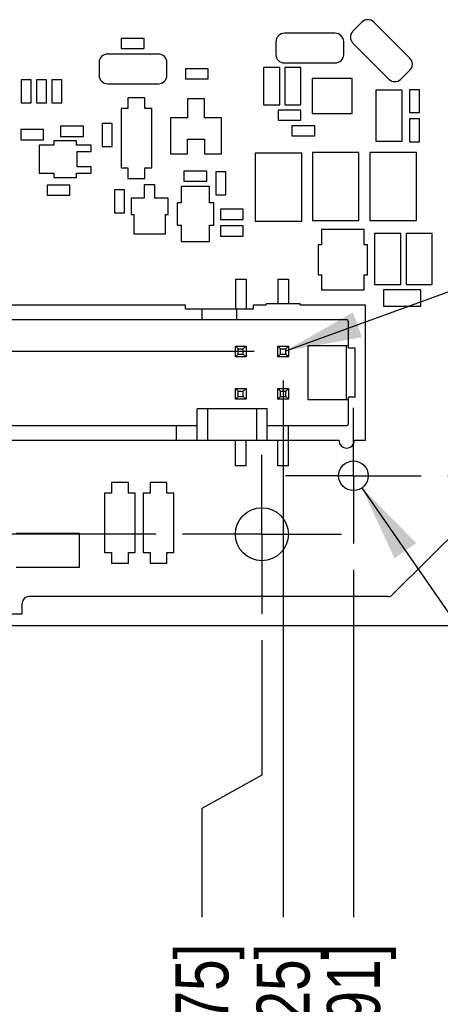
# Model space of a CAD drawing. Header units: inches. Extents: x 0 to 22, y 0 to 17.
# Tile 7 of 22: x 9.4 to 10.4, y 9.2 to 11.5. Entities that reach past the tile are written whole.
import ezdxf

# ---------------------------------------------------------------- set-up
doc = ezdxf.new("R2010")
doc.units = ezdxf.units.IN
doc.header["$LTSCALE"] = 1.21
doc.header["$MEASUREMENT"] = 0
doc.linetypes.add('CENTER', pattern=[0.6, 0.375, -0.075, 0.075, -0.075])
doc.layers.get('0').update_dxf_attribs({"linetype": 'CONTINUOUS'})
for name, color, linetype in [('02___PRT_ALL_AXES', 7, 'CONTINUOUS'), ('DETAIL', 7, 'CONTINUOUS'), ('DIMENSIONS', 7, 'CONTINUOUS'), ('ECAD_692679_01_43_SOT353_REV1', 7, 'CONTINUOUS'), ('ECAD_696532_01_43_SSOP5_0_65MM_', 7, 'CONTINUOUS'), ('ECAD_696858_01_24__QFN_0_65MM_T', 7, 'CONTINUOUS'), ('ECAD_712134_01_18_R_2_0603_PKO_', 7, 'CONTINUOUS'), ('ECAD_712503_01_16_R_2_0402_PKO_', 7, 'CONTINUOUS'), ('ECAD_712572_01_16_R_2_0402_PKO_', 7, 'CONTINUOUS'), ('ECAD_712679_01_16_R_2_0402_PKO_', 7, 'CONTINUOUS'), ('ECAD_713278_01_16_R_2_0402_PKO_', 7, 'CONTINUOUS'), ('ECAD_713614_01_22_R_2_0603_PKO_', 7, 'CONTINUOUS'), ('ECAD_714687_01_16_R_2_0402_PKO_', 7, 'CONTINUOUS'), ('ECAD_714786_01_16_R_2_0402_PKO_', 7, 'CONTINUOUS'), ('ECAD_714813_01_20_R_2_0402_PKO_', 7, 'CONTINUOUS'), ('ECAD_715793_01_24_C_2_0402_PKO_', 7, 'CONTINUOUS'), ('ECAD_715895_01_70_C1206_REV1', 7, 'CONTINUOUS'), ('ECAD_715927_01_53_C0805_REV2', 7, 'CONTINUOUS'), ('ECAD_715928_01_106_C1210_REV1', 7, 'CONTINUOUS'), ('ECAD_716432_01_38_C_2_0603_PKO_', 7, 'CONTINUOUS'), ('ECAD_730130_01_43_SOT23_REV1', 7, 'CONTINUOUS'), ('ECAD_730148_01_53_CR_2_SOD123_R', 7, 'CONTINUOUS'), ('ECAD_730200_01_53_CR_2_SOD123_R', 7, 'CONTINUOUS'), ('ECAD_730262_01_44_SOT323_REV1', 7, 'CONTINUOUS'), ('ECAD_730306_01_53_CR_2_SOD123_R', 7, 'CONTINUOUS'), ('ECAD_733223_01_43_SOT6_REV1', 7, 'CONTINUOUS'), ('ECAD_766331_01_35_FUSE1206', 7, 'CONTINUOUS'), ('ECAD_GLOBAL_FD_70_10_FD70', 7, 'CONTINUOUS')]:
    doc.layers.add(name, color=color, linetype=linetype)
doc.styles.get("Standard").update_dxf_attribs({"font": 'txt', "width": 0.8})
doc.dimstyles.new('DIMSTYLE_1', dxfattribs={"dimtxt": 0.125, "dimasz": 0.18, "dimexe": 0.125, "dimexo": 0.0625, "dimgap": 0.09, "dimtad": 0, "dimtih": 1, "dimtoh": 1, "dimdsep": 46, "dimtxsty": 'STANDARD', "dimblk": '_FILLED', "dimblk1": '_FILLED', "dimblk2": '_FILLED', "dimcen": 0.09, "dimadec": 0, "dimazin": 0, "dimtp": 0.001, "dimtm": 0.001, "dimtfac": 1, "dimtmove": 0, "dimatfit": 2, "dimldrblk": '_FILLED', "dimfxl": 1, "dimtolj": 1, "dimarcsym": 0})
doc.dimstyles.new('DIMSTYLE_3', dxfattribs={"dimtxt": 0.125, "dimasz": 0.18, "dimexe": 0.125, "dimexo": 0.0625, "dimgap": 0.03125, "dimtad": 0, "dimtih": 1, "dimtoh": 1, "dimdsep": 46, "dimtxsty": 'STANDARD', "dimblk": '_FILLED', "dimblk1": '_FILLED', "dimblk2": '_FILLED', "dimcen": 0.09, "dimadec": 0, "dimazin": 0, "dimtp": 0.001, "dimtm": 0.001, "dimtfac": 1, "dimtofl": 0, "dimtmove": 0, "dimatfit": 3, "dimldrblk": '_FILLED', "dimfxl": 1, "dimtolj": 1, "dimarcsym": 0})
doc.dimstyles.new('DIMSTYLE_4', dxfattribs={"dimtxt": 0.125, "dimasz": 0.18, "dimexe": 0.125, "dimexo": 0.0625, "dimgap": 0.03125, "dimtad": 0, "dimtih": 1, "dimtoh": 1, "dimdsep": 46, "dimtxsty": 'STANDARD', "dimblk": '_FILLED', "dimblk1": '_FILLED', "dimblk2": '_FILLED', "dimcen": 0.09, "dimadec": 0, "dimazin": 0, "dimtfac": 1, "dimtofl": 0, "dimtmove": 0, "dimatfit": 3, "dimldrblk": '_FILLED', "dimfxl": 1, "dimtolj": 1, "dimarcsym": 0})
doc.dimstyles.get("Standard").update_dxf_attribs({"dimtxt": 0.125, "dimasz": 0.18, "dimexe": 0.125, "dimexo": 0.0625, "dimgap": 0.09, "dimtad": 0, "dimtih": 1, "dimtoh": 1, "dimdec": 3, "dimdsep": 46, "dimtxsty": 'STANDARD', "dimblk": '_FILLED', "dimblk1": '_FILLED', "dimblk2": '_FILLED', "dimcen": 0.09, "dimadec": 0, "dimazin": 0, "dimtol": 1, "dimtp": 0.01, "dimtm": 0.01, "dimtfac": 1, "dimtdec": 3, "dimtofl": 0, "dimtmove": 0, "dimatfit": 3, "dimldrblk": '_FILLED', "dimfxl": 1, "dimtolj": 1, "dimarcsym": 0})

# ---------------------------------------------------------------- blocks, each defined once
blk = doc.blocks.new('_FILLED')
at = {"color": 0, "linetype": 'BYBLOCK'}
blk.add_solid([(0, 0), (-1, 0.174), (-1, -0.174)], dxfattribs=at)
blk = doc.blocks.new('*D0')
at = {"layer": 'DIMENSIONS', "color": 2, "linetype": 'CONTINUOUS'}
for p, q in [((10.2439, 10.4005), (10.9885, 9.3262)), ((10.9885, 9.3262), (11.106, 9.3262))]:
    blk.add_line(p, q, dxfattribs=at)
at = {"layer": 'DIMENSIONS', "color": 2, "linetype": 'CONTINUOUS', "xscale": 0.18, "yscale": 0.18, "zscale": 0.18, "rotation": 124.7238217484}
blk.add_blockref('_FILLED', (10.2439, 10.4005), dxfattribs=at)
at = {"layer": 'DIMENSIONS', "color": 2, "linetype": 'CONTINUOUS', "insert": (11.1685, 9.3887), "char_height": 0.125, "width": 1.591667, "attachment_point": 1, "line_spacing_factor": 0.9}
blk.add_mtext('3X \\Fgdt;{\\Fgdt;n}\\Ftxt;1.78{\\Ftxt.shx;\\W1.000000;\\H0.125000; }[.070]', dxfattribs=at)
blk = doc.blocks.new('*D4')
at = {"layer": 'DIMENSIONS', "color": 2, "linetype": 'CONTINUOUS'}
blk.add_line((7.898, 10.1445), (7.273, 10.1445), dxfattribs=at)
at = {"layer": 'DIMENSIONS', "color": 2, "linetype": 'CONTINUOUS', "insert": (7.2105, 10.207), "char_height": 0.125, "width": 1.125, "attachment_point": 3, "line_spacing_factor": 0.9}
blk.add_mtext('3.73{\\Ftxt.shx;\\W1.000000;\\H0.125000; }[.147]', dxfattribs=at)
blk = doc.blocks.new('*D5')
at = {"layer": 'DIMENSIONS', "color": 2, "linetype": 'CONTINUOUS'}
blk.add_line((9.758, 10.2913), (7.273, 10.2913), dxfattribs=at)
at = {"layer": 'DIMENSIONS', "color": 2, "linetype": 'CONTINUOUS', "insert": (7.2105, 10.3538), "char_height": 0.125, "width": 0.825, "attachment_point": 3, "line_spacing_factor": 0.9}
blk.add_mtext('0{\\Ftxt.shx;\\W1.000000;\\H0.125000; }[.000]', dxfattribs=at)
blk = doc.blocks.new('*D6')
at = {"layer": 'DIMENSIONS', "color": 2, "linetype": 'CONTINUOUS'}
blk.add_line((9.9894, 10.7223), (7.273, 10.7223), dxfattribs=at)
at = {"layer": 'DIMENSIONS', "color": 2, "linetype": 'CONTINUOUS', "insert": (7.2105, 10.7848), "char_height": 0.125, "width": 1.825, "attachment_point": 3, "line_spacing_factor": 0.9}
blk.add_mtext('PIN 1 10.95{\\Ftxt.shx;\\W1.000000;\\H0.125000; }[.431]', dxfattribs=at)
blk = doc.blocks.new('*D12')
at = {"layer": 'DIMENSIONS', "color": 2, "linetype": 'CONTINUOUS'}
for p, q in [((10.008, 10.0413), (10.008, 9.723)), ((10.008, 9.723), (9.8664, 9.645)), ((9.8664, 9.645), (9.8664, 9.3887))]:
    blk.add_line(p, q, dxfattribs=at)
at = {"layer": 'DIMENSIONS', "color": 2, "linetype": 'CONTINUOUS', "insert": (9.8039, 9.3262), "char_height": 0.125, "width": 1.325, "attachment_point": 3, "rotation": 90, "line_spacing_factor": 0.9}
blk.add_mtext('40.01{\\Ftxt.shx;\\W1.000000;\\H0.125000; }[1.575]', dxfattribs=at)
blk = doc.blocks.new('*D13')
at = {"layer": 'DIMENSIONS', "color": 2, "linetype": 'CONTINUOUS'}
blk.add_line((10.5479, 10.3233), (10.5479, 9.3887), dxfattribs=at)
at = {"layer": 'DIMENSIONS', "color": 2, "linetype": 'CONTINUOUS', "insert": (10.4854, 9.3262), "char_height": 0.125, "width": 1.325, "attachment_point": 3, "rotation": 90, "line_spacing_factor": 0.9}
blk.add_mtext('53.72{\\Ftxt.shx;\\W1.000000;\\H0.125000; }[2.115]', dxfattribs=at)
blk = doc.blocks.new('*D14')
at = {"layer": 'DIMENSIONS', "color": 2, "linetype": 'CONTINUOUS'}
blk.add_line((10.058, 10.6536), (10.058, 9.3887), dxfattribs=at)
at = {"layer": 'DIMENSIONS', "color": 2, "linetype": 'CONTINUOUS', "insert": (9.9955, 9.3262), "char_height": 0.125, "width": 1.925, "attachment_point": 3, "rotation": 90, "line_spacing_factor": 0.9}
blk.add_mtext('PIN 1 41.28{\\Ftxt.shx;\\W1.000000;\\H0.125000; }[1.625]', dxfattribs=at)
blk = doc.blocks.new('*D18')
at = {"layer": 'DIMENSIONS', "color": 2, "linetype": 'CONTINUOUS'}
blk.add_line((10.4465, 10.4293), (11.2354, 10.4293), dxfattribs=at)
at = {"layer": 'DIMENSIONS', "color": 2, "linetype": 'CONTINUOUS', "insert": (11.2979, 10.4918), "char_height": 0.125, "width": 1.125, "attachment_point": 1, "line_spacing_factor": 0.9}
blk.add_mtext('3.51{\\Ftxt.shx;\\W1.000000;\\H0.125000; }[.138]', dxfattribs=at)
blk = doc.blocks.new('*D24')
at = {"layer": 'DIMENSIONS', "color": 2, "linetype": 'CONTINUOUS'}
blk.add_line((10.224, 10.2068), (10.224, 9.3887), dxfattribs=at)
at = {"layer": 'DIMENSIONS', "color": 2, "linetype": 'CONTINUOUS', "insert": (10.1615, 9.3262), "char_height": 0.125, "width": 1.325, "attachment_point": 3, "rotation": 90, "line_spacing_factor": 0.9}
blk.add_mtext('45.49{\\Ftxt.shx;\\W1.000000;\\H0.125000; }[1.791]', dxfattribs=at)
blk = doc.blocks.new('*D30')
at = {"layer": 'DIMENSIONS', "color": 2, "linetype": 'CONTINUOUS'}
blk.add_line((9.3851, 10.0762), (11.2354, 10.0762), dxfattribs=at)
at = {"layer": 'DIMENSIONS', "color": 2, "linetype": 'CONTINUOUS', "insert": (11.2979, 10.1387), "char_height": 0.125, "width": 1.125, "attachment_point": 1, "line_spacing_factor": 0.9}
blk.add_mtext('5.46{\\Ftxt.shx;\\W1.000000;\\H0.125000; }[.215]', dxfattribs=at)

msp = doc.modelspace()

# ---------------------------------------------------------------- linework, layer by layer
at = {"color": 7, "linetype": 'CONTINUOUS'}
for p, q in [((9.9455, 10.8923), (9.9705, 10.8923)), ((9.9455, 10.8923), (9.9455, 10.8223)), ((9.9705, 10.8923), (9.9705, 10.8223)), ((10.0455, 10.8923), (10.0705, 10.8923)), ((10.0455, 10.8923), (10.0455, 10.8343)), ((10.0705, 10.8923), (10.0705, 10.8343)), ((8.588, 10.8323), (9.828, 10.8323)), ((9.828, 10.8223), (9.828, 10.8323)), ((9.828, 10.8223), (9.988, 10.8223)), ((9.867, 10.7973), (9.867, 10.8223)), ((9.949, 10.7973), (9.949, 10.8223)), ((9.988, 10.8323), (10.018, 10.8323)), ((9.988, 10.8223), (9.988, 10.8323)), ((10.098, 10.8343), (10.018, 10.8343)), ((10.018, 10.8323), (10.018, 10.8343)), ((10.098, 10.8323), (10.098, 10.8343)), ((10.098, 10.8323), (10.252, 10.8323)), ((10.252, 10.8323), (10.252, 10.5123)), ((9.3405, 10.7973), (10.207, 10.7973)), ((10.212, 10.7303), (10.212, 10.7923)), ((9.9455, 10.7348), (9.9705, 10.7348)), ((9.9455, 10.7348), (9.9519, 10.7284)), ((9.9455, 10.7098), (9.9455, 10.7348)), ((9.9519, 10.7284), (9.9642, 10.7284)), ((9.9519, 10.7161), (9.9519, 10.7284)), ((9.9705, 10.7348), (9.9642, 10.7284)), ((9.9642, 10.7161), (9.9642, 10.7284)), ((9.9705, 10.7348), (9.9705, 10.7098)), ((10.0455, 10.7348), (10.0705, 10.7348)), ((10.0455, 10.7348), (10.0519, 10.7284)), ((10.0455, 10.7098), (10.0455, 10.7348)), ((10.0519, 10.7284), (10.0642, 10.7284)), ((10.0519, 10.7161), (10.0519, 10.7284)), ((10.0705, 10.7348), (10.0642, 10.7284)), ((10.0642, 10.7161), (10.0642, 10.7284)), ((10.0705, 10.7348), (10.0705, 10.7098)), ((10.212, 10.7352), (10.117, 10.7352)), ((10.117, 10.6093), (10.117, 10.7352)), ((10.208, 10.6093), (10.208, 10.7352)), ((10.228, 10.7303), (10.212, 10.7303)), ((10.228, 10.6142), (10.228, 10.7303)), ((9.9455, 10.7098), (9.9519, 10.7161)), ((9.9705, 10.7098), (9.9455, 10.7098)), ((9.9519, 10.7161), (9.9642, 10.7161)), ((9.9705, 10.7098), (9.9642, 10.7161)), ((10.0455, 10.7098), (10.0519, 10.7161)), ((10.0705, 10.7098), (10.0455, 10.7098)), ((10.0519, 10.7161), (10.0642, 10.7161)), ((10.0705, 10.7098), (10.0642, 10.7161)), ((9.9455, 10.6348), (9.9705, 10.6348)), ((9.9455, 10.6348), (9.9519, 10.6284)), ((9.9455, 10.6098), (9.9455, 10.6348)), ((9.9705, 10.6348), (9.9642, 10.6284)), ((9.9705, 10.6348), (9.9705, 10.6098)), ((10.0455, 10.6348), (10.0705, 10.6348)), ((10.0455, 10.6348), (10.0519, 10.6284)), ((10.0455, 10.6098), (10.0455, 10.6348)), ((10.0705, 10.6348), (10.0642, 10.6284)), ((10.0705, 10.6348), (10.0705, 10.6098)), ((9.9455, 10.6098), (9.9519, 10.6161)), ((9.9705, 10.6098), (9.9455, 10.6098)), ((9.9519, 10.6284), (9.9642, 10.6284)), ((9.9519, 10.6161), (9.9519, 10.6284)), ((9.9519, 10.6161), (9.9642, 10.6161)), ((9.9642, 10.6161), (9.9642, 10.6284)), ((9.9705, 10.6098), (9.9642, 10.6161)), ((10.0455, 10.6098), (10.0519, 10.6161)), ((10.0705, 10.6098), (10.0455, 10.6098)), ((10.0519, 10.6284), (10.0642, 10.6284)), ((10.0519, 10.6161), (10.0519, 10.6284)), ((10.0519, 10.6161), (10.0642, 10.6161)), ((10.0642, 10.6161), (10.0642, 10.6284)), ((10.0705, 10.6098), (10.0642, 10.6161)), ((10.117, 10.6093), (10.212, 10.6093)), ((10.228, 10.6142), (10.212, 10.6142)), ((10.212, 10.5523), (10.212, 10.6142)), ((10.0205, 10.5873), (9.8555, 10.5873)), ((9.8555, 10.5123), (9.8555, 10.5873)), ((9.8805, 10.5123), (9.8805, 10.5873)), ((9.9955, 10.5873), (9.9955, 10.5123)), ((10.0205, 10.5123), (10.0205, 10.5873)), ((8.6605, 10.5473), (9.8555, 10.5473)), ((9.8055, 10.5473), (9.8055, 10.5123)), ((10.0205, 10.5473), (10.207, 10.5473)), ((10.0705, 10.4523), (10.0705, 10.5473)), ((10.19, 10.5123), (9.276, 10.5123)), ((9.9455, 10.4523), (9.9455, 10.5123)), ((9.9705, 10.4523), (9.9705, 10.5123)), ((10.0455, 10.4523), (10.0455, 10.5123)), ((10.252, 10.5123), (10.226, 10.5123)), ((9.9705, 10.4523), (9.9455, 10.4523)), ((10.0705, 10.4523), (10.0455, 10.4523)), ((10.5434, 10.3748), (10.3162, 10.149)), ((10.3053, 10.1445), (9.4581, 10.1445)), ((9.4426, 10.1038), (9.4426, 10.129)), ((9.3685, 10.1038), (9.4426, 10.1038))]:
    msp.add_line(p, q, dxfattribs=at)
for centre, radius, start, end in [((10.207, 10.7923), 0.005, 0, 90), ((10.207, 10.5523), 0.005, 270, 360), ((10.208, 10.5123), 0.018, 180, 360), ((9.4581, 10.129), 0.0155, 90, 180), ((10.3053, 10.16), 0.0155, 270, 314.8324)]:
    msp.add_arc(centre, radius, start, end, dxfattribs=at)
at = {"layer": '02___PRT_ALL_AXES', "color": 7, "linetype": 'CENTER'}
for p, q in [((10.224, 10.4293), (10.224, 10.5893)), ((10.008, 10.2913), (10.008, 10.4788)), ((10.224, 10.4293), (10.064, 10.4293)), ((10.224, 10.4293), (10.384, 10.4293)), ((10.224, 10.4293), (10.224, 10.2693)), ((10.008, 10.2913), (9.8205, 10.2913)), ((10.008, 10.2913), (10.1955, 10.2913)), ((10.008, 10.2913), (10.008, 10.1038))]:
    msp.add_line(p, q, dxfattribs=at)
at = {"layer": '02___PRT_ALL_AXES', "color": 7, "linetype": 'CONTINUOUS'}
msp.add_circle((10.008, 10.2913), 0.0625, dxfattribs=at)
at = {"layer": 'ECAD_692679_01_43_SOT353_REV1', "color": 7, "linetype": 'CONTINUOUS'}
for p, q in [((9.5706, 11.2186), (9.5174, 11.2186)), ((9.5174, 11.2186), (9.5174, 11.2084)), ((9.5706, 11.2084), (9.5706, 11.2186)), ((9.5174, 11.2084), (9.4825, 11.2084)), ((9.4825, 11.2084), (9.4825, 11.1422)), ((9.6055, 11.2084), (9.5706, 11.2084)), ((9.5718, 11.1934), (9.6055, 11.1934)), ((9.5718, 11.1572), (9.5718, 11.1934)), ((9.6055, 11.1934), (9.6055, 11.2084)), ((9.4825, 11.1422), (9.5174, 11.1422)), ((9.5174, 11.1422), (9.5174, 11.132)), ((9.5706, 11.1422), (9.6055, 11.1422)), ((9.5706, 11.132), (9.5706, 11.1422)), ((9.6055, 11.1572), (9.5718, 11.1572)), ((9.6055, 11.1422), (9.6055, 11.1572)), ((9.5174, 11.132), (9.5706, 11.132))]:
    msp.add_line(p, q, dxfattribs=at)
at = {"layer": 'ECAD_696532_01_43_SSOP5_0_65MM_', "color": 7, "linetype": 'CONTINUOUS'}
for p, q in [((9.8845, 11.111), (9.8175, 11.111)), ((9.8175, 11.111), (9.8175, 11.0728)), ((9.8845, 11.0728), (9.8845, 11.111)), ((9.8175, 11.0728), (9.8077, 11.0728)), ((9.8077, 11.0728), (9.8077, 11.0197)), ((9.8943, 11.0728), (9.8845, 11.0728)), ((9.8943, 11.0197), (9.8943, 11.0728)), ((9.8077, 11.0197), (9.8175, 11.0197)), ((9.8175, 11.0197), (9.8175, 10.9815)), ((9.8845, 11.0197), (9.8943, 11.0197)), ((9.8845, 10.9815), (9.8845, 11.0197)), ((9.8175, 10.9815), (9.8845, 10.9815))]:
    msp.add_line(p, q, dxfattribs=at)
at = {"layer": 'ECAD_696858_01_24__QFN_0_65MM_T', "color": 7, "linetype": 'CONTINUOUS'}
for p, q in [((10.2213, 11.3656), (10.1268, 11.3656)), ((10.1268, 11.3656), (10.1268, 11.2829)), ((10.2213, 11.2829), (10.2213, 11.3656)), ((10.1268, 11.2829), (10.2213, 11.2829))]:
    msp.add_line(p, q, dxfattribs=at)
at = {"layer": 'ECAD_712134_01_18_R_2_0603_PKO_', "color": 7, "linetype": 'CONTINUOUS'}
for p, q in [((10.05, 11.3913), (10.012, 11.3913)), ((10.012, 11.3913), (10.012, 11.3033)), ((10.05, 11.3033), (10.05, 11.3913)), ((10.012, 11.3033), (10.05, 11.3033))]:
    msp.add_line(p, q, dxfattribs=at)
at = {"layer": 'ECAD_712503_01_16_R_2_0402_PKO_', "color": 7, "linetype": 'CONTINUOUS'}
for p, q in [((9.555, 11.1143), (9.501, 11.1143)), ((9.501, 11.1143), (9.501, 11.0903)), ((9.555, 11.0903), (9.555, 11.1143)), ((9.501, 11.0903), (9.555, 11.0903))]:
    msp.add_line(p, q, dxfattribs=at)
at = {"layer": 'ECAD_712572_01_16_R_2_0402_PKO_', "color": 7, "linetype": 'CONTINUOUS'}
for p, q in [((9.464, 11.3623), (9.44, 11.3623)), ((9.44, 11.3623), (9.44, 11.3083)), ((9.464, 11.3083), (9.464, 11.3623)), ((9.5, 11.3623), (9.476, 11.3623)), ((9.476, 11.3623), (9.476, 11.3083)), ((9.5, 11.3083), (9.5, 11.3623)), ((9.536, 11.3623), (9.512, 11.3623)), ((9.512, 11.3623), (9.512, 11.3083)), ((9.536, 11.3083), (9.536, 11.3623)), ((9.44, 11.3083), (9.464, 11.3083)), ((9.476, 11.3083), (9.5, 11.3083)), ((9.512, 11.3083), (9.536, 11.3083)), ((9.493, 11.2453), (9.439, 11.2453)), ((9.439, 11.2453), (9.439, 11.2213)), ((9.493, 11.2213), (9.493, 11.2453)), ((10.133, 11.2543), (10.079, 11.2543)), ((10.079, 11.2543), (10.079, 11.2303)), ((10.133, 11.2303), (10.133, 11.2543)), ((9.439, 11.2213), (9.493, 11.2213)), ((10.079, 11.2303), (10.133, 11.2303)), ((9.964, 11.0573), (9.91, 11.0573)), ((9.91, 11.0573), (9.91, 11.0333)), ((9.964, 11.0333), (9.964, 11.0573)), ((9.91, 11.0333), (9.964, 11.0333)), ((9.964, 11.0183), (9.91, 11.0183)), ((9.91, 11.0183), (9.91, 10.9943)), ((9.964, 10.9943), (9.964, 11.0183)), ((9.91, 10.9943), (9.964, 10.9943))]:
    msp.add_line(p, q, dxfattribs=at)
at = {"layer": 'ECAD_712679_01_16_R_2_0402_PKO_', "color": 7, "linetype": 'CONTINUOUS'}
for p, q in [((9.684, 11.1033), (9.66, 11.1033)), ((9.66, 11.1033), (9.66, 11.0493)), ((9.684, 11.0493), (9.684, 11.1033)), ((9.66, 11.0493), (9.684, 11.0493))]:
    msp.add_line(p, q, dxfattribs=at)
at = {"layer": 'ECAD_713278_01_16_R_2_0402_PKO_', "color": 7, "linetype": 'CONTINUOUS'}
for p, q in [((9.878, 11.1473), (9.824, 11.1473)), ((9.824, 11.1473), (9.824, 11.1233)), ((9.878, 11.1233), (9.878, 11.1473)), ((9.824, 11.1233), (9.878, 11.1233))]:
    msp.add_line(p, q, dxfattribs=at)
at = {"layer": 'ECAD_713614_01_22_R_2_0603_PKO_', "color": 7, "linetype": 'CONTINUOUS'}
for p, q in [((10.383, 10.8673), (10.295, 10.8673)), ((10.295, 10.8673), (10.295, 10.8293)), ((10.383, 10.8293), (10.383, 10.8673)), ((10.295, 10.8293), (10.383, 10.8293))]:
    msp.add_line(p, q, dxfattribs=at)
at = {"layer": 'ECAD_714687_01_16_R_2_0402_PKO_', "color": 7, "linetype": 'CONTINUOUS'}
for p, q in [((10.1, 11.2913), (10.046, 11.2913)), ((10.046, 11.2913), (10.046, 11.2673)), ((10.1, 11.2673), (10.1, 11.2913)), ((10.046, 11.2673), (10.1, 11.2673))]:
    msp.add_line(p, q, dxfattribs=at)
at = {"layer": 'ECAD_714786_01_16_R_2_0402_PKO_', "color": 7, "linetype": 'CONTINUOUS'}
for p, q in [((10.38, 11.3393), (10.356, 11.3393)), ((10.356, 11.3393), (10.356, 11.2853)), ((10.38, 11.2853), (10.38, 11.3393)), ((10.356, 11.2853), (10.38, 11.2853)), ((10.38, 11.2703), (10.356, 11.2703)), ((10.356, 11.2703), (10.356, 11.2163)), ((10.38, 11.2163), (10.38, 11.2703)), ((10.356, 11.2163), (10.38, 11.2163))]:
    msp.add_line(p, q, dxfattribs=at)
at = {"layer": 'ECAD_714813_01_20_R_2_0402_PKO_', "color": 7, "linetype": 'CONTINUOUS'}
for p, q in [((9.8815, 11.3888), (9.8275, 11.3888)), ((9.8275, 11.3888), (9.8275, 11.3648)), ((9.8815, 11.3648), (9.8815, 11.3888)), ((9.8275, 11.3648), (9.8815, 11.3648))]:
    msp.add_line(p, q, dxfattribs=at)
at = {"layer": 'ECAD_715793_01_24_C_2_0402_PKO_', "color": 7, "linetype": 'CONTINUOUS'}
for p, q in [((9.73, 11.4603), (9.676, 11.4603)), ((9.676, 11.4603), (9.676, 11.4363)), ((9.73, 11.4363), (9.73, 11.4603)), ((9.676, 11.4363), (9.73, 11.4363)), ((9.655, 11.2593), (9.631, 11.2593)), ((9.631, 11.2593), (9.631, 11.2053)), ((9.655, 11.2053), (9.655, 11.2593)), ((9.587, 11.2533), (9.533, 11.2533)), ((9.533, 11.2533), (9.533, 11.2293)), ((9.587, 11.2293), (9.587, 11.2533)), ((9.533, 11.2293), (9.587, 11.2293)), ((9.631, 11.2053), (9.655, 11.2053)), ((9.923, 11.1453), (9.899, 11.1453)), ((9.899, 11.1453), (9.899, 11.0913)), ((9.923, 11.0913), (9.923, 11.1453)), ((9.899, 11.0913), (9.923, 11.0913))]:
    msp.add_line(p, q, dxfattribs=at)
at = {"layer": 'ECAD_715895_01_70_C1206_REV1', "color": 7, "linetype": 'CONTINUOUS'}
for p, q in [((10.2441, 11.4984), (10.2228, 11.4772)), ((10.3572, 11.4136), (10.2723, 11.4984)), ((10.181, 11.4723), (10.061, 11.4723)), ((10.041, 11.4523), (10.041, 11.4223)), ((10.201, 11.4223), (10.201, 11.4523)), ((10.2228, 11.4489), (10.3077, 11.3641)), ((9.764, 11.4233), (9.644, 11.4233)), ((9.624, 11.4033), (9.624, 11.3733)), ((9.784, 11.3733), (9.784, 11.4033)), ((10.061, 11.4023), (10.181, 11.4023)), ((10.336, 11.3641), (10.3572, 11.3853)), ((9.644, 11.3533), (9.764, 11.3533))]:
    msp.add_line(p, q, dxfattribs=at)
for centre, start, end in [((10.2582, 11.4843), 45, 135), ((10.061, 11.4523), 90, 180), ((10.181, 11.4523), 0, 90), ((10.237, 11.4631), 135, 225), ((9.644, 11.4033), 90, 180), ((9.764, 11.4033), 0, 90), ((10.061, 11.4223), 180, 270), ((10.181, 11.4223), 270, 360), ((10.343, 11.3994), 315, 45), ((9.644, 11.3733), 180, 270), ((9.764, 11.3733), 270, 360), ((10.3218, 11.3782), 225, 315)]:
    msp.add_arc(centre, 0.02, start, end, dxfattribs=at)
at = {"layer": 'ECAD_715927_01_53_C0805_REV2', "color": 7, "linetype": 'CONTINUOUS'}
for p, q in [((10.339, 11.3383), (10.277, 11.3383)), ((10.277, 11.3383), (10.277, 11.2183)), ((10.339, 11.2183), (10.339, 11.3383)), ((10.277, 11.2183), (10.339, 11.2183)), ((10.336, 11.0003), (10.274, 11.0003)), ((10.274, 11.0003), (10.274, 10.8803)), ((10.336, 10.8803), (10.336, 11.0003)), ((10.41, 11.0003), (10.348, 11.0003)), ((10.348, 11.0003), (10.348, 10.8803)), ((10.41, 10.8803), (10.41, 11.0003)), ((10.274, 10.8803), (10.336, 10.8803)), ((10.348, 10.8803), (10.41, 10.8803))]:
    msp.add_line(p, q, dxfattribs=at)
at = {"layer": 'ECAD_715928_01_106_C1210_REV1', "color": 7, "linetype": 'CONTINUOUS'}
for p, q in [((10.102, 11.1893), (9.992, 11.1893)), ((9.992, 11.1893), (9.992, 11.0293)), ((10.102, 11.0293), (10.102, 11.1893)), ((10.237, 11.1913), (10.127, 11.1913)), ((10.127, 11.1913), (10.127, 11.0313)), ((10.237, 11.0313), (10.237, 11.1913)), ((10.373, 11.1913), (10.263, 11.1913)), ((10.263, 11.1913), (10.263, 11.0313)), ((10.373, 11.0313), (10.373, 11.1913)), ((9.992, 11.0293), (10.102, 11.0293)), ((10.127, 11.0313), (10.237, 11.0313)), ((10.263, 11.0313), (10.373, 11.0313))]:
    msp.add_line(p, q, dxfattribs=at)
at = {"layer": 'ECAD_716432_01_38_C_2_0603_PKO_', "color": 7, "linetype": 'CONTINUOUS'}
for p, q in [((10.1, 11.3913), (10.062, 11.3913)), ((10.062, 11.3913), (10.062, 11.3033)), ((10.1, 11.3033), (10.1, 11.3913)), ((10.062, 11.3033), (10.1, 11.3033))]:
    msp.add_line(p, q, dxfattribs=at)
at = {"layer": 'ECAD_730130_01_43_SOT23_REV1', "color": 7, "linetype": 'CONTINUOUS'}
for p, q in [((9.8725, 11.3178), (9.8325, 11.3178)), ((9.8325, 11.3178), (9.8325, 11.2728)), ((9.8725, 11.2728), (9.8725, 11.3178)), ((9.8325, 11.2728), (9.7925, 11.2728)), ((9.7925, 11.2728), (9.7925, 11.1878)), ((9.9125, 11.2728), (9.8725, 11.2728)), ((9.9125, 11.1878), (9.9125, 11.2728)), ((9.8325, 11.2228), (9.8725, 11.2228)), ((9.8325, 11.1878), (9.8325, 11.2228)), ((9.8725, 11.2228), (9.8725, 11.1878)), ((9.7925, 11.1878), (9.8325, 11.1878)), ((9.8725, 11.1878), (9.9125, 11.1878))]:
    msp.add_line(p, q, dxfattribs=at)
at = {"layer": 'ECAD_730148_01_53_CR_2_SOD123_R', "color": 7, "linetype": 'CONTINUOUS'}
for p, q in [((9.784, 10.4133), (9.744, 10.4133)), ((9.744, 10.4133), (9.744, 10.3883)), ((9.784, 10.3883), (9.784, 10.4133)), ((9.744, 10.3883), (9.728, 10.3883)), ((9.728, 10.3883), (9.728, 10.2483)), ((9.8, 10.3883), (9.784, 10.3883)), ((9.8, 10.2483), (9.8, 10.3883)), ((9.728, 10.2483), (9.744, 10.2483)), ((9.744, 10.2483), (9.744, 10.2233)), ((9.784, 10.2483), (9.8, 10.2483)), ((9.784, 10.2233), (9.784, 10.2483)), ((9.744, 10.2233), (9.784, 10.2233))]:
    msp.add_line(p, q, dxfattribs=at)
at = {"layer": 'ECAD_730200_01_53_CR_2_SOD123_R', "color": 7, "linetype": 'CONTINUOUS'}
for p, q in [((9.693, 10.4133), (9.653, 10.4133)), ((9.653, 10.4133), (9.653, 10.3883)), ((9.693, 10.3883), (9.693, 10.4133)), ((9.653, 10.3883), (9.637, 10.3883)), ((9.637, 10.3883), (9.637, 10.2483)), ((9.709, 10.3883), (9.693, 10.3883)), ((9.709, 10.2483), (9.709, 10.3883)), ((9.637, 10.2483), (9.653, 10.2483)), ((9.653, 10.2483), (9.653, 10.2233)), ((9.693, 10.2483), (9.709, 10.2483)), ((9.693, 10.2233), (9.693, 10.2483)), ((9.653, 10.2233), (9.693, 10.2233))]:
    msp.add_line(p, q, dxfattribs=at)
at = {"layer": 'ECAD_730262_01_44_SOT323_REV1', "color": 7, "linetype": 'CONTINUOUS'}
for p, q in [((9.7555, 11.1148), (9.7305, 11.1148)), ((9.7305, 11.1148), (9.7305, 11.0838)), ((9.7555, 11.0838), (9.7555, 11.1148)), ((9.7305, 11.0838), (9.6995, 11.0838)), ((9.6995, 11.0838), (9.6995, 11.0448)), ((9.7865, 11.0838), (9.7555, 11.0838)), ((9.7865, 11.0448), (9.7865, 11.0838)), ((9.6995, 11.0448), (9.7055, 11.0448)), ((9.7055, 11.0448), (9.7055, 10.9998)), ((9.7805, 11.0448), (9.7865, 11.0448)), ((9.7805, 10.9998), (9.7805, 11.0448)), ((9.7055, 10.9998), (9.7805, 10.9998))]:
    msp.add_line(p, q, dxfattribs=at)
at = {"layer": 'ECAD_730306_01_53_CR_2_SOD123_R', "color": 7, "linetype": 'CONTINUOUS'}
for p, q in [((9.732, 11.3203), (9.692, 11.3203)), ((9.692, 11.3203), (9.692, 11.2953)), ((9.732, 11.2953), (9.732, 11.3203)), ((9.692, 11.2953), (9.676, 11.2953)), ((9.676, 11.2953), (9.676, 11.1553)), ((9.748, 11.2953), (9.732, 11.2953)), ((9.748, 11.1553), (9.748, 11.2953)), ((9.676, 11.1553), (9.692, 11.1553)), ((9.692, 11.1553), (9.692, 11.1303)), ((9.732, 11.1553), (9.748, 11.1553)), ((9.732, 11.1303), (9.732, 11.1553)), ((9.692, 11.1303), (9.732, 11.1303))]:
    msp.add_line(p, q, dxfattribs=at)
at = {"layer": 'ECAD_733223_01_43_SOT6_REV1', "color": 7, "linetype": 'CONTINUOUS'}
for p, q in [((10.249, 11.0093), (10.149, 11.0093)), ((10.149, 11.0093), (10.149, 10.9738)), ((10.249, 10.9738), (10.249, 11.0093)), ((10.149, 10.9738), (10.141, 10.9738)), ((10.141, 10.9738), (10.141, 10.9028)), ((10.257, 10.9738), (10.249, 10.9738)), ((10.257, 10.9028), (10.257, 10.9738)), ((10.141, 10.9028), (10.149, 10.9028)), ((10.149, 10.9028), (10.149, 10.8673)), ((10.249, 10.9028), (10.257, 10.9028)), ((10.249, 10.8673), (10.249, 10.9028)), ((10.149, 10.8673), (10.249, 10.8673))]:
    msp.add_line(p, q, dxfattribs=at)
at = {"layer": 'ECAD_766331_01_35_FUSE1206', "color": 7, "linetype": 'CONTINUOUS'}
for p, q in [((9.578, 10.2933), (9.428, 10.2933)), ((9.578, 10.2133), (9.578, 10.2933)), ((9.428, 10.2133), (9.578, 10.2133))]:
    msp.add_line(p, q, dxfattribs=at)
at = {"layer": 'ECAD_GLOBAL_FD_70_10_FD70', "color": 7, "linetype": 'CONTINUOUS'}
msp.add_circle((10.224, 10.4293), 0.035, dxfattribs=at)

# ---------------------------------------------------------------- dimensions: what is measured, and where the dimension line sits
at = {"layer": 'DIMENSIONS', "color": 2, "linetype": 'CONTINUOUS'}
for feature_location, offset, dtype, origin, picture, middle in [((9.9894, 10.7223), (-2.7164, 0), 0, (10.0519, 10.2913), '*D6', (6.298, 10.7223)), ((10.058, 10.6536), (0, -1.2649), 1, (8.4329, 10.7161), '*D14', (10.058, 8.3637))]:
    dim = msp.add_ordinate_dim(feature_location=feature_location, offset=offset, dtype=dtype, origin=origin, text='PIN 1 <>', dimstyle='DIMSTYLE_3', dxfattribs=at)
    dim.commit()
    dim.dimension.update_dxf_attribs({"geometry": picture, "text_midpoint": middle})
for feature_location, offset, dtype, origin, dimstyle, picture, middle in [((10.4465, 10.4293), (0.7889, 0), 0, (10.384, 10.2913), 'DIMSTYLE_3', '*D18', (11.8604, 10.4293)), ((10.54793, 10.3233), (0, -0.9346), 1, (8.43289, 10.3858), 'DIMSTYLE_3', '*D13', (10.54793, 8.6637)), ((9.7580125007, 10.2912631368), (-2.4850590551, 0), 0, (9.8205125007, 10.2912631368), 'DIMSTYLE_4', '*D5', (6.7979534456, 10.2912631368)), ((7.898, 10.1445), (-0.625, 0), 0, (9.8205, 10.2913), 'DIMSTYLE_3', '*D4', (6.648, 10.1445)), ((9.3851, 10.0762), (1.8503, 0), 0, (9.3226, 10.2913), 'DIMSTYLE_3', '*D30', (11.8604, 10.0762)), ((10.224, 10.2068), (0, -0.8181), 1, (8.4329, 10.2693), 'DIMSTYLE_3', '*D24', (10.224, 8.6637)), ((10.008, 10.0413), (-0.1416, -0.6526), 0, (8.4329, 10.1038), 'DIMSTYLE_3', '*D12', (9.8664, 8.6637))]:
    dim = msp.add_ordinate_dim(feature_location=feature_location, offset=offset, dtype=dtype, origin=origin, dimstyle=dimstyle, dxfattribs=at)
    dim.commit()
    dim.dimension.update_dxf_attribs({"geometry": picture, "text_midpoint": middle})
dim = msp.add_diameter_dim_2p(p1=(10.2439, 10.4005), p2=(10.2041, 10.458), text='3X %%c<>', dimstyle='DIMSTYLE_1', override={"dimpost": '<>'}, dxfattribs=at)
dim.commit()
dim.dimension.update_dxf_attribs({"geometry": '*D0', "text_midpoint": (11.9643, 9.3262), "dimtype": 163})

# ---------------------------------------------------------------- leaders
at = {"layer": 'DETAIL', "color": 2, "linetype": 'CONTINUOUS'}
msp.add_leader([(10.0642, 10.7237), (11.1264, 11.1086), (11.3064, 11.1086)], dimstyle='STANDARD', override={"dimtad": 0}, dxfattribs=at)

doc.saveas('drawing.dxf')
